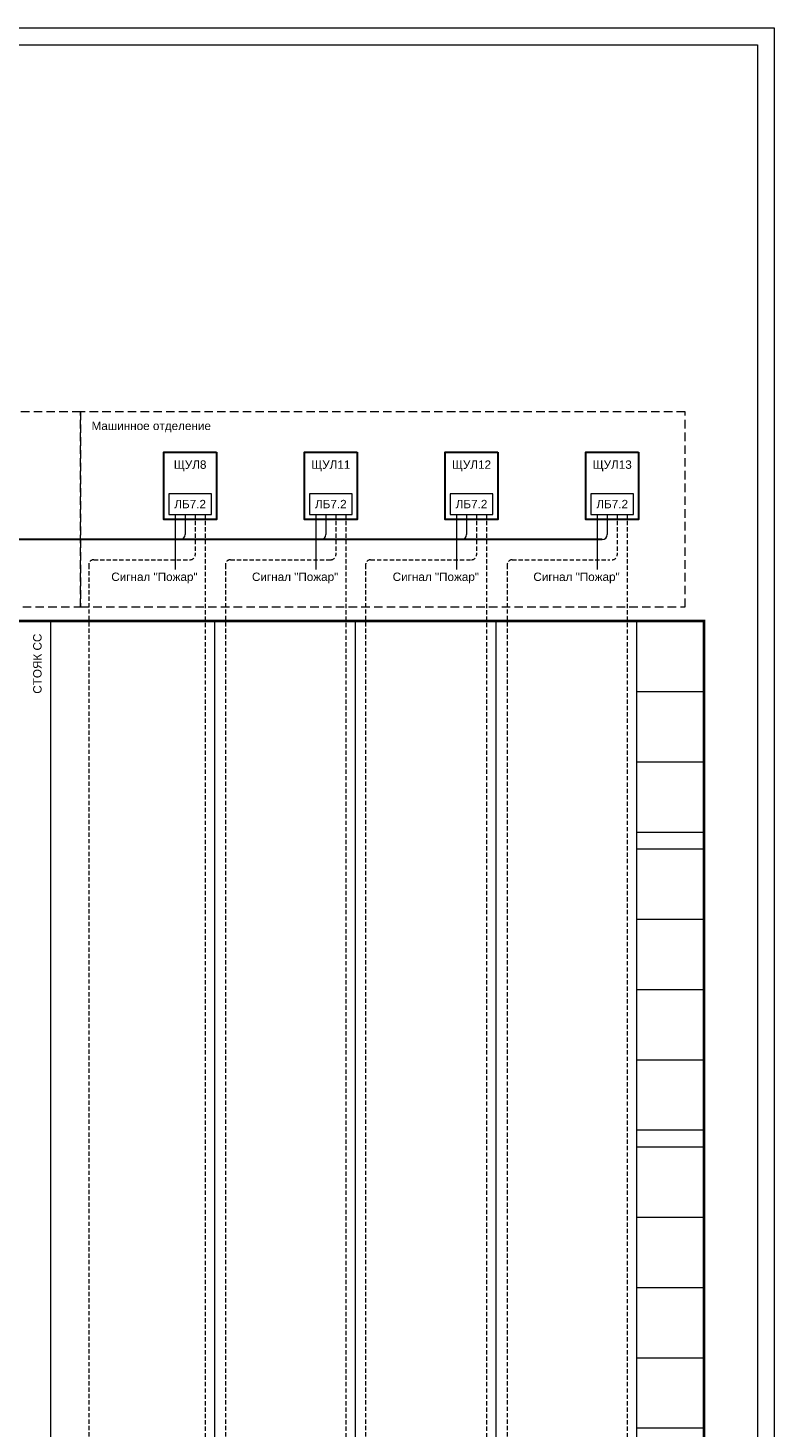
# Model space of a CAD drawing. Header units: millimetres. Extents: x 0 to 2625, y -889 to 841.
# Tile 16 of 24: x 966 to 1186, y 423 to 841. Entities that reach past the tile are written whole.
import ezdxf

# ---------------------------------------------------------------- set-up
doc = ezdxf.new("R2010")
doc.units = ezdxf.units.MM
doc.linetypes.add('штриховая', pattern=[19.05, 12.7, -6.35])
doc.layers.get('0').update_dxf_attribs({"lineweight": 15})
doc.styles.add('CP.Text', font='arial.ttf')

msp = doc.modelspace()

# ---------------------------------------------------------------- linework, layer by layer
at = {"color": 5, "ltscale": 0.1}
for p, q in [((1010.1, 695.69), (1010.1, 679.24)), ((1052.1, 695.69), (1052.1, 679.24)), ((1094.1, 695.69), (1094.1, 679.24)), ((1136.1, 695.69), (1136.1, 679.24))]:
    msp.add_line(p, q, dxfattribs=at)
at = {"color": 1, "ltscale": 0.1}
for p, q in [((1013.1, 695.69), (1013.1, 689.69)), ((1055.1, 695.69), (1055.1, 689.69)), ((1097.1, 695.69), (1097.1, 689.69)), ((1139.1, 695.69), (1139.1, 689.69))]:
    msp.add_line(p, q, dxfattribs=at)
at = {"color": 4, "linetype": 'штриховая', "ltscale": 0.1}
for p, q in [((1016.1, 695.69), (1016.1, 683.69)), ((1058.1, 695.69), (1058.1, 683.69)), ((1100.1, 695.69), (1100.1, 683.69)), ((1142.1, 695.69), (1142.1, 683.69)), ((985.83, 682.19), (1014.6, 682.19)), ((1026.63, 682.19), (1056.6, 682.19)), ((1068.48, 682.19), (1098.6, 682.19)), ((1110.75, 682.19), (1139.86, 682.19)), ((984.33, 680.69), (984.33, 192.03)), ((1025.13, 680.69), (1025.13, 195.03)), ((1066.98, 680.69), (1066.98, 198.03)), ((1109.25, 680.69), (1109.25, 201.03))]:
    msp.add_line(p, q, dxfattribs=at)
at = {"color": 30, "linetype": 'штриховая', "ltscale": 0.1, "true_color": 0xf26722}
for p, q in [((1019.1, 695.69), (1019.1, 243.08)), ((1061.1, 695.69), (1061.1, 243.08)), ((1103.1, 695.69), (1103.1, 243.08)), ((1145.1, 695.69), (1145.1, 243.08))]:
    msp.add_line(p, q, dxfattribs=at)
at = {"color": 1, "lineweight": 30}
msp.add_line((1137.6, 688.19), (899.5, 688.19), dxfattribs=at)
for points in [[(0, 841), (0, 0), (1189, 0), (1189, 841)], [(20, 5), (20, 836), (1184, 836), (1184, 5)], [(1008.21, 695.69), (1020.98, 695.69), (1020.98, 701.91), (1008.21, 701.91)], [(1050.21, 695.69), (1062.98, 695.69), (1062.98, 701.91), (1050.21, 701.91)], [(1092.21, 695.69), (1104.98, 695.69), (1104.98, 701.91), (1092.21, 701.91)], [(1134.21, 695.69), (1146.98, 695.69), (1146.98, 701.91), (1134.21, 701.91)]]:
    msp.add_lwpolyline(points, close=True)
at = {"linetype": 'штриховая', "ltscale": 0.2}
for points in [[(981.87, 726.39), (892.23, 726.39), (892.23, 668.08), (981.87, 668.08)], [(1162.36, 726.39), (981.87, 726.39), (981.87, 668.08), (1162.36, 668.08)]]:
    msp.add_lwpolyline(points, close=True, dxfattribs=at)
at = {"lineweight": 30}
for points in [[(1022.48, 714.27), (1022.48, 694.19), (1006.71, 694.19), (1006.71, 714.27)], [(1064.48, 714.27), (1064.48, 694.19), (1048.71, 694.19), (1048.71, 714.27)], [(1106.48, 714.27), (1106.48, 694.19), (1090.71, 694.19), (1090.71, 714.27)], [(1148.48, 714.27), (1148.48, 694.19), (1132.71, 694.19), (1132.71, 714.27)]]:
    msp.add_lwpolyline(points, close=True, dxfattribs=at)
at = {"color": 251, "linetype": 'ByBlock', "lineweight": 30, "ltscale": 3, "true_color": 0x636466, "const_width": 0.8}
msp.add_lwpolyline([(888.14, 511.87), (888.14, 244.53), (1168.01, 244.53), (1168.01, 663.87), (888.14, 663.87), (888.14, 511.87)], dxfattribs=at)
msp.add_lwpolyline([(888.14, 663.87), (1168.01, 663.87), (1168.01, 663.87), (888.14, 663.87)], close=True, dxfattribs=at)
at = {"color": 251, "linetype": 'ByBlock', "lineweight": 5, "ltscale": 3, "true_color": 0x636466}
for points in [[(972.91, 663.87), (972.91, 154.49)], [(1021.87, 663.87), (1021.87, 154.49)], [(1063.87, 663.87), (1063.87, 154.49)], [(1063.87, 663.87), (1063.87, 154.49)], [(1105.87, 663.87), (1105.87, 154.49)], [(1105.87, 663.87), (1105.87, 154.49)], [(1147.87, 663.87), (1147.87, 154.49)], [(1147.87, 663.87), (1147.87, 154.49)], [(1147.87, 642.87), (1168.01, 642.87)], [(1147.87, 621.87), (1168.01, 621.87)], [(1147.87, 600.87), (1168.01, 600.87)], [(1147.87, 595.87), (1168.01, 595.87)], [(1147.87, 574.87), (1168.01, 574.87)], [(1147.87, 553.87), (1168.01, 553.87)], [(1147.87, 532.87), (1168.01, 532.87)], [(1147.87, 532.87), (1168.01, 532.87)], [(1147.87, 511.87), (1168.01, 511.87)], [(1147.87, 506.87), (1168.01, 506.87)], [(1147.87, 485.87), (1168.01, 485.87)], [(1147.87, 464.87), (1168.01, 464.87)], [(1147.87, 443.87), (1168.01, 443.87)], [(1147.87, 422.87), (1168.01, 422.87)]]:
    msp.add_lwpolyline(points, dxfattribs=at)
at = {"color": 1, "ltscale": 0.1}
for centre in [(1011.6, 689.69), (1053.6, 689.69), (1095.6, 689.69), (1137.6, 689.69)]:
    msp.add_arc(centre, 1.5, 270, 0, dxfattribs=at)
at = {"color": 4, "linetype": 'штриховая', "ltscale": 0.1}
for centre, start, end in [((985.83, 680.69), 90, 180), ((1014.6, 683.69), 270, 0), ((1026.63, 680.69), 90, 180), ((1056.6, 683.69), 270, 0), ((1068.48, 680.69), 90, 180), ((1098.6, 683.69), 270, 0), ((1110.75, 680.69), 90, 180), ((1140.6, 683.69), 270, 0)]:
    msp.add_arc(centre, 1.5, start, end, dxfattribs=at)

# ---------------------------------------------------------------- texts
at = {"char_height": 2.5, "attachment_point": 5, "line_spacing_factor": 0.9, "style": 'CP.Text'}
for s, insert, width in [('Машинное отделение', (1002.99, 721.81), 41.3892), ('ЩУЛ8', (1014.6, 710.23), 15.77), ('ЩУЛ11', (1056.6, 710.23), 15.77), ('ЩУЛ12', (1098.6, 710.23), 15.77), ('ЩУЛ13', (1140.6, 710.23), 15.77), ('ЛБ7.2', (1014.6, 698.8), 12.77), ('ЛБ7.2', (1056.6, 698.8), 12.77), ('ЛБ7.2', (1098.6, 698.8), 12.77), ('ЛБ7.2', (1140.6, 698.8), 12.77), ('Сигнал "Пожар"', (1003.94, 676.72), 32.4033), ('Сигнал "Пожар"', (1045.94, 676.72), 32.4033), ('Сигнал "Пожар"', (1087.94, 676.72), 32.4033), ('Сигнал "Пожар"', (1129.94, 676.72), 32.4033)]:
    msp.add_mtext(s, dxfattribs=dict(at, insert=insert, width=width))
at = {"insert": (969.01, 651.14), "char_height": 2.5, "width": 21, "attachment_point": 5, "rotation": 90, "style": 'CP.Text'}
msp.add_mtext('СТОЯК СС', dxfattribs=at)

doc.saveas('drawing.dxf')
